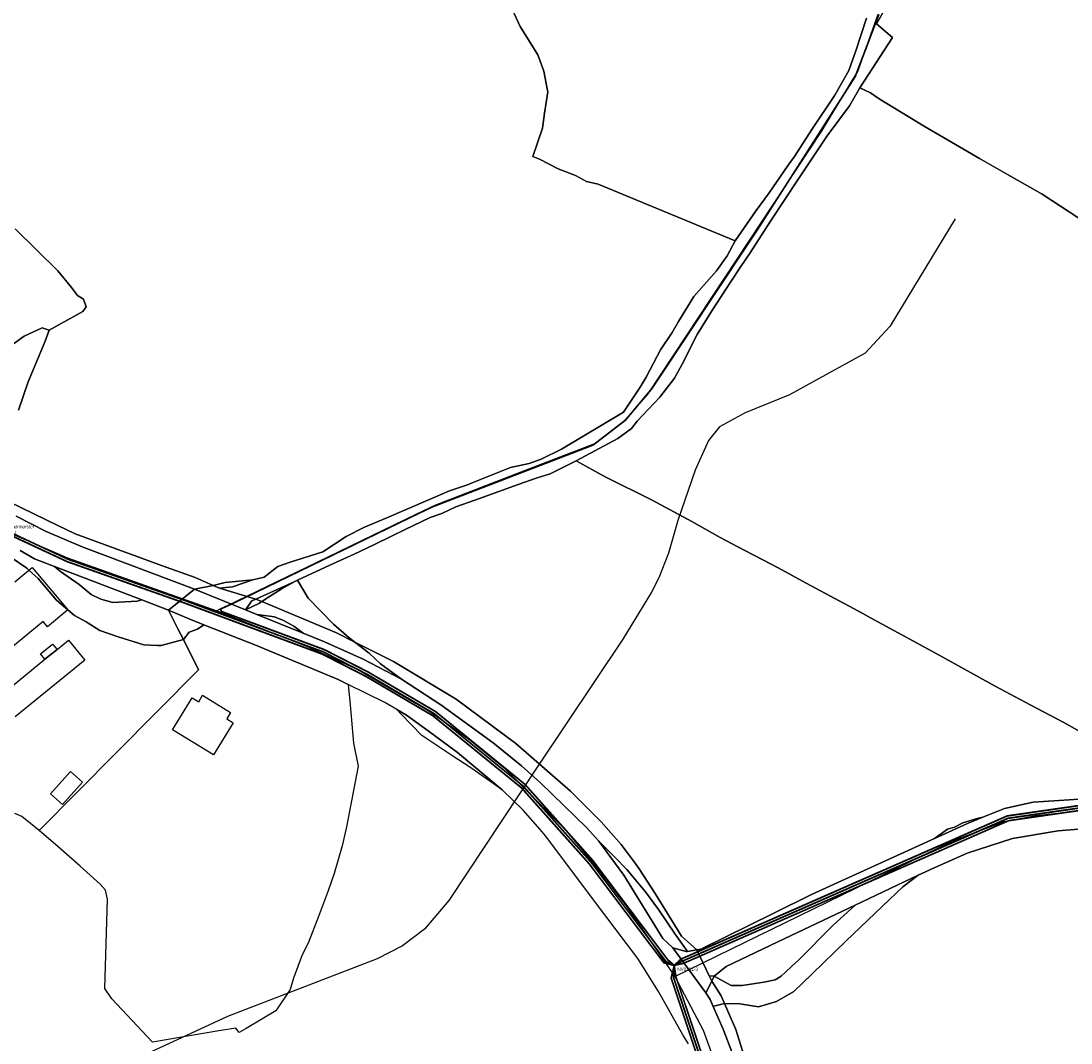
# Model space of a CAD drawing. Extents: x 577960 to 582939, y 6017202 to 6023066.
# Tile 209 of 217: x 581126 to 581551, y 6021247 to 6021661. Entities that reach past the tile are written whole.
import ezdxf
from ezdxf.enums import TextEntityAlignment as Align

# ---------------------------------------------------------------- set-up
doc = ezdxf.new("R2010")
doc.units = 0
doc.header["$MEASUREMENT"] = 0
doc.linetypes.add('D', pattern=[0])
for name, color, linetype in [('BER_Symbol', 7, 'D'), ('BER_Text', 7, 'D'), ('BF__ACCESS', 7, 'D'), ('LI__FLUR', 7, 'D'), ('LI__GEB', 7, 'Continuous'), ('LI__STRASSE', 7, 'Continuous')]:
    doc.layers.add(name, color=color, linetype=linetype)
doc.styles.add('BER_Symbol', font='TGR01___.TTF')
doc.styles.add('BER_Text', font='arial.ttf')

msp = doc.modelspace()

# ---------------------------------------------------------------- linework, layer by layer
at = {"layer": 'BF__ACCESS', "color": 1, "linetype": 'D', "true_color": 0xff0000, "const_width": 0.7}
for points in [[(581390.847, 6021278.335), (581388.247, 6021280.59), (581357.871, 6021320.83), (581330.394, 6021351.666), (581294.205, 6021381.132), (581266.916, 6021397.149), (581249.099, 6021406.256), (581207.414, 6021421.725), (581207.189, 6021422.712), (581211.592, 6021424.7), (581285.567, 6021460.57), (581294.108, 6021464.644), (581330.11, 6021478.572), (581358.491, 6021489.477), (581371.105, 6021499.2), (581381.879, 6021512.077), (581424.714, 6021576.592), (581464.132, 6021638.347), (581473.724, 6021663.575)], [(581026.25, 6021556.937), (581025.062, 6021554.097), (581022.109, 6021544.249), (581025.249, 6021540.612), (581065.46, 6021493.739), (581082.506, 6021477.088), (581112.408, 6021457.088), (581145.041, 6021441.859), (581192.58, 6021425.093), (581248.293, 6021404.422), (581265.954, 6021395.395), (581293.061, 6021379.484), (581329.008, 6021350.216), (581356.323, 6021319.56), (581386.651, 6021279.386), (581390.847, 6021278.335)], [(581390.847, 6021278.335), (581393.735, 6021280.966), (581525.671, 6021338.873), (581581.316, 6021346.907), (581701.95, 6021353.132), (581741.089, 6021346.56), (581927.934, 6021275.607), (581964.143, 6021269.474), (581992.805, 6021272.079), (582029.775, 6021289.254), (582063.233, 6021318.603), (582066.224, 6021321.647), (582067.832, 6021321.586)], [(581390.847, 6021278.335), (581394.138, 6021280.051), (581525.948, 6021337.903), (581581.413, 6021345.911), (581701.892, 6021352.128), (581740.826, 6021345.59), (581927.67, 6021274.637), (581964.104, 6021268.466), (581993.069, 6021271.099), (582030.327, 6021288.408), (582063.92, 6021317.876), (582066.938, 6021320.947), (582067.832, 6021321.586)], [(581390.847, 6021278.335), (581389.577, 6021273.246), (581441.789, 6021116.909), (581453.216, 6021037.903), (581466.893, 6020992.712), (581483.006, 6020955.514), (581530.703, 6020894.753), (581552.462, 6020870.448), (581582.716, 6020813.493), (581629.945, 6020721.799), (581685.43, 6020643.197), (581698.967, 6020627.101), (581700.728, 6020626.736)], [(581390.847, 6021278.335), (581390.526, 6021273.563), (581442.766, 6021117.141), (581454.195, 6021038.121), (581467.833, 6020993.057), (581483.872, 6020956.03), (581531.47, 6020895.396), (581553.288, 6020871.024), (581583.602, 6020813.957), (581630.802, 6020722.319), (581686.223, 6020643.808), (581699.732, 6020627.745), (581700.728, 6020626.736)]]:
    msp.add_lwpolyline(points, dxfattribs=at)
at = {"layer": 'BF__ACCESS', "color": 4, "linetype": 'D', "true_color": 0x00ffff, "const_width": 0.657}
for points in [[(581032.053, 6021553.713), (581025.965, 6021553.734), (581023.224, 6021544.485), (581066.19, 6021494.424), (581083.139, 6021477.868), (581112.9, 6021457.962), (581145.42, 6021442.786), (581192.92, 6021426.033), (581205.401, 6021421.385), (581206.335, 6021421.048), (581248.696, 6021405.339), (581266.435, 6021396.272), (581293.633, 6021380.308), (581329.701, 6021350.941), (581357.097, 6021320.195), (581387.449, 6021279.988), (581390.847, 6021278.335)], [(581390.847, 6021278.335), (581394.541, 6021279.136), (581526.225, 6021336.933), (581581.51, 6021344.915), (581701.834, 6021351.124), (581740.563, 6021344.62), (581927.406, 6021273.667), (581964.065, 6021267.458), (581993.333, 6021270.119), (582030.879, 6021287.562), (582064.581, 6021317.125), (582067.682, 6021320.272), (582067.832, 6021321.586)], [(581390.847, 6021278.335), (581391.475, 6021273.88), (581443.743, 6021117.373), (581455.174, 6021038.339), (581468.773, 6020993.402), (581484.738, 6020956.546), (581532.237, 6020896.039), (581554.114, 6020871.6), (581584.488, 6020814.421), (581631.659, 6020722.839), (581686.961, 6020644.484), (581700.498, 6020628.388), (581700.728, 6020626.736)]]:
    msp.add_lwpolyline(points, dxfattribs=at)
at = {"layer": 'LI__FLUR', "color": 8, "linetype": 'D', "true_color": 0x808080}
for p, q in [((581478.525, 6021669.925), (581472.758, 6021659.689)), ((581472.758, 6021659.689), (581478.525, 6021669.925)), ((581328.437, 6021658.662), (581323.469, 6021669.538)), ((581323.469, 6021669.538), (581328.437, 6021658.662)), ((581464.431, 6021648.773), (581468.729, 6021662.018)), ((581468.729, 6021662.018), (581464.431, 6021648.773)), ((581335.644, 6021647.186), (581328.437, 6021658.662)), ((581328.437, 6021658.662), (581335.644, 6021647.186)), ((581472.758, 6021659.689), (581479.165, 6021654.151)), ((581479.165, 6021654.151), (581472.758, 6021659.689)), ((581479.165, 6021654.151), (581466.001, 6021633.829)), ((581466.001, 6021633.829), (581479.165, 6021654.151)), ((581461.483, 6021640.786), (581464.431, 6021648.773)), ((581464.431, 6021648.773), (581461.483, 6021640.786)), ((581337.973, 6021640.539), (581335.644, 6021647.186)), ((581335.644, 6021647.186), (581337.973, 6021640.539)), ((581339.513, 6021632.731), (581337.973, 6021640.539)), ((581337.973, 6021640.539), (581339.513, 6021632.731)), ((581455.895, 6021630.85), (581461.483, 6021640.786)), ((581461.483, 6021640.786), (581455.895, 6021630.85)), ((581338.334, 6021623.525), (581339.613, 6021632.202)), ((581339.613, 6021632.202), (581338.334, 6021623.525)), ((581339.613, 6021632.202), (581339.513, 6021632.731)), ((581339.513, 6021632.731), (581339.613, 6021632.202)), ((581466.001, 6021633.829), (581461.853, 6021626.522)), ((581461.853, 6021626.522), (581466.001, 6021633.829)), ((581466.001, 6021633.829), (581470.359, 6021631.69)), ((581470.359, 6021631.69), (581466.001, 6021633.829)), ((581470.359, 6021631.69), (581473.838, 6021629.361)), ((581473.838, 6021629.361), (581470.359, 6021631.69)), ((581446.569, 6021616.846), (581455.895, 6021630.85)), ((581455.895, 6021630.85), (581446.569, 6021616.846)), ((581473.838, 6021629.361), (581491.811, 6021618.354)), ((581491.811, 6021618.354), (581473.838, 6021629.361)), ((581337.444, 6021617.427), (581338.334, 6021623.525)), ((581338.334, 6021623.525), (581337.444, 6021617.427)), ((581461.853, 6021626.522), (581452.787, 6021614.277)), ((581452.787, 6021614.277), (581461.853, 6021626.522)), ((581333.576, 6021605.992), (581337.444, 6021617.427)), ((581337.444, 6021617.427), (581333.576, 6021605.992)), ((581439.572, 6021605.92), (581446.569, 6021616.846)), ((581446.569, 6021616.846), (581439.572, 6021605.92)), ((581491.811, 6021618.354), (581514.452, 6021605.159)), ((581514.452, 6021605.159), (581491.811, 6021618.354)), ((581452.787, 6021614.277), (581440.952, 6021596.504)), ((581440.952, 6021596.504), (581452.787, 6021614.277)), ((581336.225, 6021604.922), (581333.576, 6021605.992)), ((581333.576, 6021605.992), (581336.225, 6021604.922)), ((581343.862, 6021600.983), (581336.225, 6021604.922)), ((581336.225, 6021604.922), (581343.862, 6021600.983)), ((581429.277, 6021591.286), (581437.024, 6021602.421)), ((581437.024, 6021602.421), (581429.277, 6021591.286)), ((581437.024, 6021602.421), (581439.572, 6021605.92)), ((581439.572, 6021605.92), (581437.024, 6021602.421)), ((581514.452, 6021605.159), (581524.888, 6021599.191)), ((581524.888, 6021599.191), (581514.452, 6021605.159)), ((581350.919, 6021598.304), (581343.862, 6021600.983)), ((581343.862, 6021600.983), (581350.919, 6021598.304)), ((581355.247, 6021595.795), (581350.919, 6021598.304)), ((581350.919, 6021598.304), (581355.247, 6021595.795)), ((581524.888, 6021599.191), (581539.812, 6021590.664)), ((581539.812, 6021590.664), (581524.888, 6021599.191)), ((581359.995, 6021594.786), (581355.247, 6021595.795)), ((581355.247, 6021595.795), (581359.995, 6021594.786)), ((581415.533, 6021571.743), (581359.995, 6021594.786)), ((581359.995, 6021594.786), (581415.533, 6021571.743)), ((581440.952, 6021596.504), (581429.787, 6021579.72)), ((581429.787, 6021579.72), (581440.952, 6021596.504)), ((581423.949, 6021584.089), (581429.277, 6021591.286)), ((581429.277, 6021591.286), (581423.949, 6021584.089)), ((581539.812, 6021590.664), (581554.726, 6021581.018)), ((581554.726, 6021581.018), (581539.812, 6021590.664)), ((581415.533, 6021571.743), (581423.949, 6021584.089)), ((581423.949, 6021584.089), (581415.533, 6021571.743)), ((581141.219, 6021559.715), (581123.937, 6021576.664)), ((581123.937, 6021576.664), (581141.219, 6021559.715)), ((581429.787, 6021579.72), (581421.601, 6021567.005)), ((581421.601, 6021567.005), (581429.787, 6021579.72)), ((581412.235, 6021565.766), (581415.533, 6021571.743)), ((581415.533, 6021571.743), (581412.235, 6021565.766)), ((581407.996, 6021559.638), (581412.235, 6021565.766)), ((581412.235, 6021565.766), (581407.996, 6021559.638)), ((581421.601, 6021567.005), (581417.822, 6021561.437)), ((581417.822, 6021561.437), (581421.601, 6021567.005)), ((581146.81, 6021552.933), (581141.219, 6021559.715)), ((581141.219, 6021559.715), (581146.81, 6021552.933)), ((581398.81, 6021549.272), (581407.996, 6021559.638)), ((581407.996, 6021559.638), (581398.81, 6021549.272)), ((581417.822, 6021561.437), (581413.914, 6021555.48)), ((581413.914, 6021555.48), (581417.822, 6021561.437)), ((581413.914, 6021555.48), (581406.008, 6021543.414)), ((581406.008, 6021543.414), (581413.914, 6021555.48)), ((581149.25, 6021549.648), (581146.81, 6021552.933)), ((581146.81, 6021552.933), (581149.25, 6021549.648)), ((581151.649, 6021548.194), (581149.25, 6021549.648)), ((581149.25, 6021549.648), (581151.649, 6021548.194)), ((581152.74, 6021545.04), (581151.649, 6021548.194)), ((581151.649, 6021548.194), (581152.74, 6021545.04)), ((581392.523, 6021539.096), (581398.81, 6021549.272)), ((581398.81, 6021549.272), (581392.523, 6021539.096)), ((581137.681, 6021535.649), (581151.34, 6021543.214)), ((581151.34, 6021543.214), (581137.681, 6021535.649)), ((581151.34, 6021543.214), (581152.74, 6021545.04)), ((581152.74, 6021545.04), (581151.34, 6021543.214)), ((581406.008, 6021543.414), (581400.11, 6021533.878)), ((581400.11, 6021533.878), (581406.008, 6021543.414)), ((581390.034, 6021534.718), (581392.523, 6021539.096)), ((581392.523, 6021539.096), (581390.034, 6021534.718)), ((581127.639, 6021533.181), (581134.954, 6021536.559)), ((581134.954, 6021536.559), (581127.639, 6021533.181)), ((581134.954, 6021536.559), (581137.681, 6021535.649)), ((581137.681, 6021535.649), (581134.954, 6021536.559)), ((581137.681, 6021535.649), (581136.173, 6021531.163)), ((581136.173, 6021531.163), (581137.681, 6021535.649)), ((581385.276, 6021527.651), (581390.034, 6021534.718)), ((581390.034, 6021534.718), (581385.276, 6021527.651)), ((581400.11, 6021533.878), (581394.083, 6021521.923)), ((581394.083, 6021521.923), (581400.11, 6021533.878)), ((581122.312, 6021529.452), (581127.639, 6021533.181)), ((581127.639, 6021533.181), (581122.312, 6021529.452)), ((581136.173, 6021531.163), (581129.206, 6021514.653)), ((581129.206, 6021514.653), (581136.173, 6021531.163)), ((581382.378, 6021522.273), (581385.276, 6021527.651)), ((581385.276, 6021527.651), (581382.378, 6021522.273)), ((581379.519, 6021516.545), (581382.378, 6021522.273)), ((581382.378, 6021522.273), (581379.519, 6021516.545)), ((581394.083, 6021521.923), (581390.994, 6021516.135)), ((581390.994, 6021516.135), (581394.083, 6021521.923)), ((581129.206, 6021514.653), (581125.296, 6021503.276)), ((581125.296, 6021503.276), (581129.206, 6021514.653)), ((581377.01, 6021512.537), (581379.519, 6021516.545)), ((581379.519, 6021516.545), (581377.01, 6021512.537)), ((581390.994, 6021516.135), (581384.997, 6021508.518)), ((581384.997, 6021508.518), (581390.994, 6021516.135)), ((581370.253, 6021502.42), (581375.381, 6021510.097)), ((581375.381, 6021510.097), (581370.253, 6021502.42)), ((581375.381, 6021510.097), (581377.01, 6021512.537)), ((581377.01, 6021512.537), (581375.381, 6021510.097)), ((581384.997, 6021508.518), (581375.871, 6021498.762)), ((581375.871, 6021498.762), (581384.997, 6021508.518)), ((581345.144, 6021487.437), (581370.253, 6021502.42)), ((581370.253, 6021502.42), (581345.144, 6021487.437)), ((581373.572, 6021495.753), (581368.024, 6021491.775)), ((581368.024, 6021491.775), (581373.572, 6021495.753)), ((581375.871, 6021498.762), (581373.572, 6021495.753)), ((581373.572, 6021495.753), (581375.871, 6021498.762)), ((581368.024, 6021491.775), (581351.111, 6021482.648)), ((581351.111, 6021482.648), (581368.024, 6021491.775)), ((581336.917, 6021483.438), (581345.144, 6021487.437)), ((581345.144, 6021487.437), (581336.917, 6021483.438)), ((581332.089, 6021481.689), (581336.917, 6021483.438)), ((581336.917, 6021483.438), (581332.089, 6021481.689)), ((581309.074, 6021473.744), (581324.532, 6021479.97)), ((581324.532, 6021479.97), (581309.074, 6021473.744)), ((581324.532, 6021479.97), (581332.089, 6021481.689)), ((581332.089, 6021481.689), (581324.532, 6021479.97)), ((581351.111, 6021482.648), (581340.626, 6021477.43)), ((581340.626, 6021477.43), (581351.111, 6021482.648)), ((581362.927, 6021476.191), (581351.111, 6021482.648)), ((581351.111, 6021482.648), (581362.927, 6021476.191)), ((581335.368, 6021475.811), (581327.641, 6021473.052)), ((581327.641, 6021473.052), (581335.368, 6021475.811)), ((581340.626, 6021477.43), (581335.368, 6021475.811)), ((581335.368, 6021475.811), (581340.626, 6021477.43)), ((581381.959, 6021466.714), (581362.927, 6021476.191)), ((581362.927, 6021476.191), (581381.959, 6021466.714)), ((581109.831, 6021471.756), (581141.259, 6021456.522)), ((581141.259, 6021456.522), (581109.831, 6021471.756)), ((581274.404, 6021459.578), (581299.773, 6021470.604)), ((581299.773, 6021470.604), (581274.404, 6021459.578)), ((581299.773, 6021470.604), (581307.06, 6021472.933)), ((581307.06, 6021472.933), (581299.773, 6021470.604)), ((581307.06, 6021472.933), (581309.074, 6021473.744)), ((581309.074, 6021473.744), (581307.06, 6021472.933)), ((581327.641, 6021473.052), (581313.437, 6021468.024)), ((581313.437, 6021468.024), (581327.641, 6021473.052)), ((581310.089, 6021466.835), (581302.432, 6021464.126)), ((581302.432, 6021464.126), (581310.089, 6021466.835)), ((581313.437, 6021468.024), (581310.089, 6021466.835)), ((581310.089, 6021466.835), (581313.437, 6021468.024)), ((581397.923, 6021458.107), (581381.959, 6021466.714)), ((581381.959, 6021466.714), (581397.923, 6021458.107)), ((581302.432, 6021464.126), (581296.744, 6021461.327)), ((581296.744, 6021461.327), (581302.432, 6021464.126)), ((581136.451, 6021454.143), (581124.355, 6021460.301)), ((581124.355, 6021460.301), (581136.451, 6021454.143)), ((581265.457, 6021455.84), (581274.404, 6021459.578)), ((581274.404, 6021459.578), (581265.457, 6021455.84)), ((581291.976, 6021459.748), (581281.571, 6021454.75)), ((581281.571, 6021454.75), (581291.976, 6021459.748)), ((581296.744, 6021461.327), (581291.976, 6021459.748)), ((581291.976, 6021459.748), (581296.744, 6021461.327)), ((581409.448, 6021451.629), (581397.923, 6021458.107)), ((581397.923, 6021458.107), (581409.448, 6021451.629)), ((581151.105, 6021447.805), (581136.451, 6021454.143)), ((581136.451, 6021454.143), (581151.105, 6021447.805)), ((581141.259, 6021456.522), (581148.306, 6021453.103)), ((581148.306, 6021453.103), (581141.259, 6021456.522)), ((581148.306, 6021453.103), (581183.262, 6021440.357)), ((581183.262, 6021440.357), (581148.306, 6021453.103)), ((581257.951, 6021452.061), (581265.457, 6021455.84)), ((581265.457, 6021455.84), (581257.951, 6021452.061)), ((581281.571, 6021454.75), (581276.623, 6021452.371)), ((581276.623, 6021452.371), (581281.571, 6021454.75)), ((581248.595, 6021445.834), (581257.951, 6021452.061)), ((581257.951, 6021452.061), (581248.595, 6021445.834)), ((581276.623, 6021452.371), (581269.206, 6021448.703)), ((581269.206, 6021448.703), (581276.623, 6021452.371)), ((581416.615, 6021447.88), (581409.448, 6021451.629)), ((581409.448, 6021451.629), (581416.615, 6021447.88)), ((581126.045, 6021446.366), (581131.813, 6021442.977)), ((581131.813, 6021442.977), (581126.045, 6021446.366)), ((581196.626, 6021430.711), (581151.105, 6021447.805)), ((581151.105, 6021447.805), (581196.626, 6021430.711)), ((581235.25, 6021441.716), (581248.595, 6021445.834)), ((581248.595, 6021445.834), (581235.25, 6021441.716)), ((581261.189, 6021444.844), (581251.314, 6021440.406)), ((581251.314, 6021440.406), (581261.189, 6021444.844)), ((581269.206, 6021448.703), (581261.189, 6021444.844)), ((581261.189, 6021444.844), (581269.206, 6021448.703)), ((581432.869, 6021439.373), (581416.615, 6021447.88)), ((581416.615, 6021447.88), (581432.869, 6021439.373)), ((581122.377, 6021443.577), (581128.624, 6021439.219)), ((581128.624, 6021439.219), (581122.377, 6021443.577)), ((581131.813, 6021442.977), (581139.86, 6021439.908)), ((581139.86, 6021439.908), (581131.813, 6021442.977)), ((581183.262, 6021440.357), (581196.866, 6021435.399)), ((581196.866, 6021435.399), (581183.262, 6021440.357)), ((581230.362, 6021439.877), (581235.25, 6021441.716)), ((581235.25, 6021441.716), (581230.362, 6021439.877)), ((581251.314, 6021440.406), (581238.289, 6021434.399)), ((581238.289, 6021434.399), (581251.314, 6021440.406)), ((581128.624, 6021439.219), (581129.521, 6021438.406)), ((581129.521, 6021438.406), (581128.624, 6021439.219)), ((581129.521, 6021438.406), (581133.282, 6021435)), ((581133.282, 6021435), (581129.521, 6021438.406)), ((581142.329, 6021437.829), (581139.86, 6021439.908)), ((581139.86, 6021439.908), (581175.205, 6021426.403)), ((581139.86, 6021439.908), (581142.329, 6021437.829)), ((581175.205, 6021426.403), (581139.86, 6021439.908)), ((581149.936, 6021432.611), (581142.329, 6021437.829)), ((581142.329, 6021437.829), (581149.936, 6021432.611)), ((581224.795, 6021435.548), (581230.362, 6021439.877)), ((581230.362, 6021439.877), (581224.795, 6021435.548)), ((581444.234, 6021433.216), (581432.869, 6021439.373)), ((581432.869, 6021439.373), (581444.234, 6021433.216)), ((581133.282, 6021435), (581140.729, 6021426.293)), ((581140.729, 6021426.293), (581133.282, 6021435)), ((581154.754, 6021428.542), (581149.936, 6021432.611)), ((581149.936, 6021432.611), (581154.754, 6021428.542)), ((581204.123, 6021432.21), (581196.626, 6021430.711)), ((581196.626, 6021430.711), (581204.123, 6021432.21)), ((581196.866, 6021435.399), (581204.123, 6021432.21)), ((581204.123, 6021432.21), (581196.866, 6021435.399)), ((581204.123, 6021432.21), (581208.981, 6021433.359)), ((581208.981, 6021433.359), (581204.123, 6021432.21)), ((581206.672, 6021431.09), (581204.123, 6021432.21)), ((581204.123, 6021432.21), (581206.672, 6021431.09)), ((581208.981, 6021433.359), (581220.206, 6021434.499)), ((581220.206, 6021434.499), (581208.981, 6021433.359)), ((581212.02, 6021431.6), (581220.206, 6021434.499)), ((581220.206, 6021434.499), (581212.02, 6021431.6)), ((581220.206, 6021434.499), (581224.795, 6021435.548)), ((581224.795, 6021435.548), (581220.206, 6021434.499)), ((581237.199, 6021433.879), (581221.366, 6021426.732)), ((581221.366, 6021426.732), (581237.199, 6021433.879)), ((581237.199, 6021433.879), (581232.052, 6021430.97)), ((581232.052, 6021430.97), (581237.199, 6021433.879)), ((581238.289, 6021434.399), (581237.199, 6021433.879)), ((581237.199, 6021433.879), (581238.289, 6021434.399)), ((581242.667, 6021427.011), (581238.289, 6021434.399)), ((581238.289, 6021434.399), (581242.667, 6021427.011)), ((581467.165, 6021420.8), (581444.234, 6021433.216)), ((581444.234, 6021433.216), (581467.165, 6021420.8)), ((581158.702, 6021426.663), (581154.754, 6021428.542)), ((581154.754, 6021428.542), (581158.702, 6021426.663)), ((581186.111, 6021422.234), (581196.626, 6021430.711)), ((581196.626, 6021430.711), (581186.111, 6021422.234)), ((581196.626, 6021430.711), (581217.268, 6021422.353)), ((581217.268, 6021422.353), (581196.626, 6021430.711)), ((581206.672, 6021431.09), (581212.02, 6021431.6)), ((581212.02, 6021431.6), (581206.672, 6021431.09)), ((581221.366, 6021426.732), (581206.672, 6021431.09)), ((581206.672, 6021431.09), (581221.366, 6021426.732)), ((581232.052, 6021430.97), (581226.584, 6021427.481)), ((581226.584, 6021427.481), (581232.052, 6021430.97)), ((581140.729, 6021426.293), (581145.328, 6021422.345)), ((581145.328, 6021422.345), (581140.729, 6021426.293)), ((581163.46, 6021425.303), (581158.702, 6021426.663)), ((581158.702, 6021426.663), (581163.46, 6021425.303)), ((581173.356, 6021425.883), (581163.46, 6021425.303)), ((581163.46, 6021425.303), (581173.356, 6021425.883)), ((581175.205, 6021426.403), (581173.356, 6021425.883)), ((581173.356, 6021425.883), (581175.205, 6021426.403)), ((581175.205, 6021426.403), (581186.111, 6021422.234)), ((581186.111, 6021422.234), (581175.205, 6021426.403)), ((581217.268, 6021422.353), (581219.857, 6021426.052)), ((581219.857, 6021426.052), (581217.268, 6021422.353)), ((581217.268, 6021422.353), (581222.576, 6021424.932)), ((581222.576, 6021424.932), (581217.268, 6021422.353)), ((581219.857, 6021426.052), (581221.366, 6021426.732)), ((581221.366, 6021426.732), (581219.857, 6021426.052)), ((581221.366, 6021426.732), (581223.865, 6021425.752)), ((581223.865, 6021425.752), (581221.366, 6021426.732)), ((581222.576, 6021424.932), (581223.865, 6021425.752)), ((581223.865, 6021425.752), (581222.576, 6021424.932)), ((581226.584, 6021427.481), (581223.865, 6021425.752)), ((581223.865, 6021425.752), (581226.584, 6021427.481)), ((581223.865, 6021425.752), (581254.023, 6021413.066)), ((581254.023, 6021413.066), (581223.865, 6021425.752)), ((581252.923, 6021416.565), (581242.667, 6021427.011)), ((581242.667, 6021427.011), (581252.923, 6021416.565)), ((581145.328, 6021422.345), (581148.027, 6021420.036)), ((581148.027, 6021420.036), (581145.328, 6021422.345)), ((581148.027, 6021420.036), (581152.645, 6021417.486)), ((581152.645, 6021417.486), (581148.027, 6021420.036)), ((581186.111, 6021422.234), (581187.87, 6021418.705)), ((581187.87, 6021418.705), (581186.111, 6021422.234)), ((581186.111, 6021422.234), (581194.707, 6021418.635)), ((581194.707, 6021418.635), (581186.111, 6021422.234)), ((581221.786, 6021420.524), (581217.268, 6021422.353)), ((581217.268, 6021422.353), (581221.786, 6021420.524)), ((581224.865, 6021419.994), (581221.786, 6021420.524)), ((581221.786, 6021420.524), (581224.865, 6021419.994)), ((581240.519, 6021412.947), (581221.786, 6021420.524)), ((581221.786, 6021420.524), (581240.519, 6021412.947)), ((581228.963, 6021419.534), (581224.865, 6021419.994)), ((581224.865, 6021419.994), (581228.963, 6021419.534)), ((581232.672, 6021417.975), (581228.963, 6021419.534)), ((581228.963, 6021419.534), (581232.672, 6021417.975)), ((581470.334, 6021419.09), (581467.165, 6021420.8)), ((581467.165, 6021420.8), (581470.334, 6021419.09)), ((581479.7, 6021414.012), (581470.334, 6021419.09)), ((581470.334, 6021419.09), (581479.7, 6021414.012)), ((581152.645, 6021417.486), (581158.293, 6021413.988)), ((581158.293, 6021413.988), (581152.645, 6021417.486)), ((581187.87, 6021418.705), (581189.879, 6021414.697)), ((581189.879, 6021414.697), (581187.87, 6021418.705)), ((581194.707, 6021418.635), (581200.341, 6021416.228)), ((581200.341, 6021416.228), (581194.707, 6021418.635)), ((581200.341, 6021416.228), (581197.856, 6021414.567)), ((581197.856, 6021414.567), (581200.341, 6021416.228)), ((581200.341, 6021416.228), (581221.697, 6021407.868)), ((581221.697, 6021407.868), (581200.341, 6021416.228)), ((581236.85, 6021415.676), (581232.672, 6021417.975)), ((581232.672, 6021417.975), (581236.85, 6021415.676)), ((581240.519, 6021412.947), (581236.85, 6021415.676)), ((581236.85, 6021415.676), (581240.519, 6021412.947)), ((581259.231, 6021411.067), (581252.923, 6021416.565)), ((581252.923, 6021416.565), (581259.231, 6021411.067)), ((581158.293, 6021413.988), (581165.62, 6021411.379)), ((581165.62, 6021411.379), (581158.293, 6021413.988)), ((581165.62, 6021411.379), (581176.125, 6021408.16)), ((581176.125, 6021408.16), (581165.62, 6021411.379)), ((581189.879, 6021414.697), (581192.059, 6021410.328)), ((581192.059, 6021410.328), (581189.879, 6021414.697)), ((581194.408, 6021413.257), (581192.059, 6021410.328)), ((581192.059, 6021410.328), (581194.408, 6021413.257)), ((581197.856, 6021414.567), (581194.408, 6021413.257)), ((581194.408, 6021413.257), (581197.856, 6021414.567)), ((581249.175, 6021409.448), (581240.519, 6021412.947)), ((581240.519, 6021412.947), (581249.175, 6021409.448)), ((581254.023, 6021413.066), (581261.55, 6021409.268)), ((581261.55, 6021409.268), (581254.023, 6021413.066)), ((581261.55, 6021409.268), (581259.231, 6021411.067)), ((581259.231, 6021411.067), (581261.55, 6021409.268)), ((581490.675, 6021408.064), (581479.7, 6021414.012)), ((581479.7, 6021414.012), (581490.675, 6021408.064)), ((581176.125, 6021408.16), (581181.623, 6021407.96)), ((581181.623, 6021407.96), (581176.125, 6021408.16)), ((581181.623, 6021407.96), (581183.012, 6021407.91)), ((581183.012, 6021407.91), (581181.623, 6021407.96)), ((581183.012, 6021407.91), (581192.059, 6021410.328)), ((581192.059, 6021410.328), (581183.012, 6021407.91)), ((581192.059, 6021410.328), (581198.226, 6021397.983)), ((581198.226, 6021397.983), (581192.059, 6021410.328)), ((581221.697, 6021407.868), (581254.705, 6021394.15)), ((581254.705, 6021394.15), (581221.697, 6021407.868)), ((581264.879, 6021402.39), (581249.175, 6021409.448)), ((581249.175, 6021409.448), (581264.879, 6021402.39)), ((581261.55, 6021409.268), (581267.248, 6021404.839)), ((581267.248, 6021404.839), (581261.55, 6021409.268)), ((581261.55, 6021409.268), (581277.114, 6021401.42)), ((581277.114, 6021401.42), (581261.55, 6021409.268)), ((581499.382, 6021403.376), (581490.675, 6021408.064)), ((581490.675, 6021408.064), (581499.382, 6021403.376)), ((581280.393, 6021394.213), (581264.879, 6021402.39)), ((581264.879, 6021402.39), (581280.393, 6021394.213)), ((581267.248, 6021404.839), (581271.946, 6021400.531)), ((581271.946, 6021400.531), (581267.248, 6021404.839)), ((581520.773, 6021391.5), (581499.382, 6021403.376)), ((581499.382, 6021403.376), (581520.773, 6021391.5)), ((581198.226, 6021397.983), (581164.761, 6021364.276)), ((581164.761, 6021364.276), (581198.226, 6021397.983)), ((581271.946, 6021400.531), (581280.393, 6021394.213)), ((581280.393, 6021394.213), (581271.946, 6021400.531)), ((581277.114, 6021401.42), (581302.584, 6021386.186)), ((581302.584, 6021386.186), (581277.114, 6021401.42)), ((581254.705, 6021394.15), (581258.842, 6021392.154)), ((581258.842, 6021392.154), (581254.705, 6021394.15)), ((581296.356, 6021383.907), (581280.393, 6021394.213)), ((581280.393, 6021394.213), (581296.356, 6021383.907)), ((581258.842, 6021392.154), (581259.661, 6021383.817)), ((581273.716, 6021384.857), (581258.842, 6021392.154)), ((581535.018, 6021383.893), (581520.773, 6021391.5)), ((581520.773, 6021391.5), (581535.018, 6021383.893)), ((581302.584, 6021386.186), (581326.684, 6021368.212)), ((581326.684, 6021368.212), (581302.584, 6021386.186)), ((581259.661, 6021383.817), (581261.021, 6021368.303)), ((581278.554, 6021381.988), (581273.716, 6021384.857)), ((581280.423, 6021379.919), (581278.554, 6021381.988)), ((581278.554, 6021381.988), (581282.382, 6021379.719)), ((581282.382, 6021379.719), (581278.554, 6021381.988)), ((581317.498, 6021368.432), (581296.356, 6021383.907)), ((581296.356, 6021383.907), (581317.498, 6021368.432)), ((581548.272, 6021376.815), (581535.018, 6021383.893)), ((581535.018, 6021383.893), (581548.272, 6021376.815)), ((581288.66, 6021371.472), (581280.423, 6021379.919)), ((581282.382, 6021379.719), (581291.209, 6021373.361)), ((581291.209, 6021373.361), (581282.382, 6021379.719)), ((581569.444, 6021364.959), (581548.272, 6021376.815)), ((581548.272, 6021376.815), (581569.444, 6021364.959)), ((581291.209, 6021373.361), (581303.104, 6021364.604)), ((581303.104, 6021364.604), (581291.209, 6021373.361)), ((581261.021, 6021368.303), (581262.871, 6021359.017)), ((581300.765, 6021363.325), (581288.66, 6021371.472)), ((581329.023, 6021359.106), (581317.498, 6021368.432)), ((581317.498, 6021368.432), (581329.023, 6021359.106)), ((581326.684, 6021368.212), (581348.835, 6021348.849)), ((581348.835, 6021348.849), (581326.684, 6021368.212)), ((581164.761, 6021364.276), (581133.675, 6021332.959)), ((581133.675, 6021332.959), (581164.761, 6021364.276)), ((581303.104, 6021364.604), (581321.117, 6021349.429)), ((581321.117, 6021349.429), (581303.104, 6021364.604)), ((581308.432, 6021358.346), (581300.765, 6021363.325)), ((581262.871, 6021359.017), (581258.083, 6021334.506)), ((581321.117, 6021349.429), (581308.432, 6021358.346)), ((581336.65, 6021352.318), (581329.023, 6021359.106)), ((581329.023, 6021359.106), (581336.65, 6021352.318)), ((581355.243, 6021334.245), (581336.65, 6021352.318)), ((581336.65, 6021352.318), (581355.243, 6021334.245)), ((581329.643, 6021341.222), (581321.117, 6021349.429)), ((581348.835, 6021348.849), (581361.3, 6021336.474)), ((581361.3, 6021336.474), (581348.835, 6021348.849)), ((581524.613, 6021341.939), (581536.128, 6021344.478)), ((581536.128, 6021344.478), (581524.613, 6021341.939)), ((581536.128, 6021344.478), (581570.923, 6021346.716)), ((581570.923, 6021346.716), (581536.128, 6021344.478)), ((581126.598, 6021338.627), (581123.769, 6021339.826)), ((581133.675, 6021332.959), (581126.598, 6021338.627)), ((581336.516, 6021333.395), (581329.643, 6021341.222)), ((581515.796, 6021338.31), (581509.609, 6021335.771)), ((581509.609, 6021335.771), (581515.796, 6021338.31)), ((581513.477, 6021337.791), (581515.796, 6021338.31)), ((581515.796, 6021338.31), (581513.477, 6021337.791)), ((581515.796, 6021338.31), (581524.613, 6021341.939)), ((581524.613, 6021341.939), (581515.796, 6021338.31)), ((581258.083, 6021334.506), (581256.344, 6021326.739)), ((581360.241, 6021328.717), (581355.243, 6021334.245)), ((581355.243, 6021334.245), (581360.241, 6021328.717)), ((581361.3, 6021336.474), (581369.397, 6021327.347)), ((581369.397, 6021327.347), (581361.3, 6021336.474)), ((581509.609, 6021335.771), (581496.275, 6021329.704)), ((581496.275, 6021329.704), (581509.609, 6021335.771)), ((581501.472, 6021333.482), (581504.261, 6021334.262)), ((581504.261, 6021334.262), (581501.472, 6021333.482)), ((581504.261, 6021334.262), (581507.75, 6021336.031)), ((581507.75, 6021336.031), (581504.261, 6021334.262)), ((581507.75, 6021336.031), (581513.477, 6021337.791)), ((581513.477, 6021337.791), (581507.75, 6021336.031)), ((581567.795, 6021334.641), (581546.334, 6021332.832)), ((581546.334, 6021332.832), (581567.795, 6021334.641)), ((581141.312, 6021326.291), (581133.675, 6021332.959)), ((581338.86, 6021330.726), (581336.516, 6021333.395)), ((581358.522, 6021304.356), (581338.86, 6021330.726)), ((581496.275, 6021329.704), (581501.472, 6021333.482)), ((581501.472, 6021333.482), (581496.275, 6021329.704)), ((581527.872, 6021329.753), (581509.429, 6021323.726)), ((581509.429, 6021323.726), (581527.872, 6021329.753)), ((581546.334, 6021332.832), (581527.872, 6021329.753)), ((581527.872, 6021329.753), (581546.334, 6021332.832)), ((581150.228, 6021318.524), (581141.312, 6021326.291)), ((581256.344, 6021326.739), (581253.176, 6021315.613)), ((581366.938, 6021321.989), (581360.241, 6021328.717)), ((581360.241, 6021328.717), (581370.447, 6021314.872)), ((581360.241, 6021328.717), (581366.938, 6021321.989)), ((581370.447, 6021314.872), (581360.241, 6021328.717)), ((581369.397, 6021327.347), (581375.075, 6021319.73)), ((581375.075, 6021319.73), (581369.397, 6021327.347)), ((581446.396, 6021307.003), (581496.275, 6021329.704)), ((581496.275, 6021329.704), (581446.396, 6021307.003)), ((581371.617, 6021317.131), (581366.938, 6021321.989)), ((581366.938, 6021321.989), (581371.617, 6021317.131)), ((581509.429, 6021323.726), (581495.755, 6021317.769)), ((581495.755, 6021317.769), (581509.429, 6021323.726)), ((581158.375, 6021311.187), (581150.228, 6021318.524)), ((581379.174, 6021308.184), (581371.617, 6021317.131)), ((581371.617, 6021317.131), (581379.174, 6021308.184)), ((581375.075, 6021319.73), (581376.582, 6021317.425)), ((581376.582, 6021317.425), (581375.075, 6021319.73)), ((581376.582, 6021317.425), (581383.072, 6021307.494)), ((581383.072, 6021307.494), (581376.582, 6021317.425)), ((581495.755, 6021317.769), (581489.618, 6021314.85)), ((581489.618, 6021314.85), (581495.755, 6021317.769)), ((581253.176, 6021315.613), (581250.827, 6021308.996)), ((581370.447, 6021314.872), (581386.171, 6021289.191)), ((581386.171, 6021289.191), (581370.447, 6021314.872)), ((581489.618, 6021314.85), (581464.138, 6021302.745)), ((581464.138, 6021302.745), (581489.618, 6021314.85)), ((581489.618, 6021314.85), (581483.4, 6021310.122)), ((581483.4, 6021310.122), (581489.618, 6021314.85)), ((581160.504, 6021308.778), (581158.375, 6021311.187)), ((581161.394, 6021305.209), (581160.504, 6021308.778)), ((581250.827, 6021308.996), (581246.799, 6021298.09)), ((581483.4, 6021310.122), (581475.164, 6021302.325)), ((581475.164, 6021302.325), (581483.4, 6021310.122)), ((581160.225, 6021268.993), (581161.394, 6021305.209)), ((581376.155, 6021281.104), (581358.522, 6021304.356)), ((581384.432, 6021300.967), (581379.174, 6021308.184)), ((581379.174, 6021308.184), (581384.432, 6021300.967)), ((581383.072, 6021307.494), (581393.768, 6021290.171)), ((581393.768, 6021290.171), (581383.072, 6021307.494)), ((581430.922, 6021299.375), (581446.396, 6021307.003)), ((581446.396, 6021307.003), (581430.922, 6021299.375)), ((581391.209, 6021290.95), (581384.432, 6021300.967)), ((581384.432, 6021300.967), (581391.209, 6021290.95)), ((581435.617, 6021289.188), (581464.138, 6021302.745)), ((581464.138, 6021302.745), (581435.617, 6021289.188)), ((581464.138, 6021302.745), (581455.122, 6021294.468)), ((581455.122, 6021294.468), (581464.138, 6021302.745)), ((581475.164, 6021302.325), (581460.38, 6021288.21)), ((581460.38, 6021288.21), (581475.164, 6021302.325)), ((581246.799, 6021298.09), (581242.621, 6021287.304)), ((581401.545, 6021284.893), (581430.922, 6021299.375)), ((581430.922, 6021299.375), (581401.545, 6021284.893)), ((581455.122, 6021294.468), (581441.228, 6021280.554)), ((581441.228, 6021280.554), (581455.122, 6021294.468)), ((581242.621, 6021287.304), (581240.172, 6021282.616)), ((581386.171, 6021289.191), (581390.259, 6021285.453)), ((581390.259, 6021285.453), (581386.171, 6021289.191)), ((581396.207, 6021283.983), (581391.209, 6021290.95)), ((581391.209, 6021290.95), (581396.207, 6021283.983)), ((581393.768, 6021290.171), (581400.015, 6021284.623)), ((581400.015, 6021284.623), (581393.768, 6021290.171)), ((581411.901, 6021277.915), (581435.617, 6021289.188)), ((581435.617, 6021289.188), (581411.901, 6021277.915)), ((581460.38, 6021288.21), (581446.726, 6021274.856)), ((581446.726, 6021274.856), (581460.38, 6021288.21)), ((581390.259, 6021285.453), (581395.707, 6021283.903)), ((581403.674, 6021267.219), (581390.259, 6021285.453)), ((581390.259, 6021285.453), (581403.674, 6021267.219)), ((581395.707, 6021283.903), (581390.259, 6021285.453)), ((581395.707, 6021283.903), (581396.207, 6021283.983)), ((581396.207, 6021283.983), (581395.707, 6021283.903)), ((581396.207, 6021283.983), (581400.015, 6021284.623)), ((581400.015, 6021284.623), (581396.207, 6021283.983)), ((581400.015, 6021284.623), (581401.545, 6021284.893)), ((581401.545, 6021284.893), (581400.015, 6021284.623)), ((581400.015, 6021284.623), (581404.974, 6021274.167)), ((581404.974, 6021274.167), (581400.015, 6021284.623)), ((581240.172, 6021282.616), (581236.683, 6021273.14)), ((581384.452, 6021267.749), (581376.155, 6021281.104)), ((581440.089, 6021279.484), (581434.171, 6021273.916)), ((581434.171, 6021273.916), (581440.089, 6021279.484)), ((581441.228, 6021280.554), (581440.089, 6021279.484)), ((581440.089, 6021279.484), (581441.228, 6021280.554)), ((581407.033, 6021273.917), (581411.901, 6021277.915)), ((581411.901, 6021277.915), (581407.033, 6021273.917)), ((581446.726, 6021274.856), (581439.269, 6021267.808)), ((581439.269, 6021267.808), (581446.726, 6021274.856)), ((581236.683, 6021273.14), (581235.344, 6021268.532)), ((581403.674, 6021267.219), (581406.033, 6021271.927)), ((581406.033, 6021271.927), (581403.674, 6021267.219)), ((581404.974, 6021274.167), (581406.033, 6021271.927)), ((581406.033, 6021271.927), (581404.974, 6021274.167)), ((581404.974, 6021274.167), (581407.033, 6021273.917)), ((581407.033, 6021273.917), (581404.974, 6021274.167)), ((581407.033, 6021273.917), (581406.033, 6021271.927)), ((581406.033, 6021271.927), (581407.033, 6021273.917)), ((581406.033, 6021271.927), (581409.852, 6021266.04)), ((581409.852, 6021266.04), (581406.033, 6021271.927)), ((581413.87, 6021270.178), (581407.033, 6021273.917)), ((581407.033, 6021273.917), (581413.87, 6021270.178)), ((581418.398, 6021270.238), (581413.87, 6021270.178)), ((581413.87, 6021270.178), (581418.398, 6021270.238)), ((581427.134, 6021271.557), (581418.398, 6021270.238)), ((581418.398, 6021270.238), (581427.134, 6021271.557)), ((581431.763, 6021272.547), (581427.134, 6021271.557)), ((581427.134, 6021271.557), (581431.763, 6021272.547)), ((581434.171, 6021273.916), (581431.763, 6021272.547)), ((581431.763, 6021272.547), (581434.171, 6021273.916)), ((581163.124, 6021264.844), (581160.225, 6021268.993)), ((581235.344, 6021268.532), (581229.467, 6021259.895)), ((581394.379, 6021250.216), (581384.452, 6021267.749)), ((581405.344, 6021264.57), (581403.674, 6021267.219)), ((581403.674, 6021267.219), (581405.344, 6021264.57)), ((581409.852, 6021266.04), (581411.221, 6021262.851)), ((581411.221, 6021262.851), (581409.852, 6021266.04)), ((581439.269, 6021267.808), (581432.262, 6021263.67)), ((581432.262, 6021263.67), (581439.269, 6021267.808)), ((581179.618, 6021247.201), (581163.124, 6021264.844)), ((581406.583, 6021261.741), (581405.344, 6021264.57)), ((581405.344, 6021264.57), (581406.583, 6021261.741)), ((581406.913, 6021261.821), (581406.583, 6021261.741)), ((581406.583, 6021261.741), (581406.913, 6021261.821)), ((581410.642, 6021252.525), (581406.583, 6021261.741)), ((581406.583, 6021261.741), (581410.642, 6021252.525)), ((581411.221, 6021262.851), (581406.913, 6021261.821)), ((581406.913, 6021261.821), (581411.221, 6021262.851)), ((581411.221, 6021262.851), (581415.75, 6021252.305)), ((581417.409, 6021262.801), (581411.221, 6021262.851)), ((581415.75, 6021252.305), (581411.221, 6021262.851)), ((581411.221, 6021262.851), (581417.409, 6021262.801)), ((581424.916, 6021261.511), (581417.409, 6021262.801)), ((581417.409, 6021262.801), (581424.916, 6021261.511)), ((581432.262, 6021263.67), (581424.916, 6021261.511)), ((581424.916, 6021261.511), (581432.262, 6021263.67)), ((581229.467, 6021259.895), (581217.472, 6021252.778)), ((581206.367, 6021251.789), (581179.618, 6021247.201)), ((581213.284, 6021252.968), (581206.367, 6021251.789)), ((581214.643, 6021251.099), (581213.284, 6021252.968)), ((581217.472, 6021252.778), (581214.643, 6021251.099)), ((581396.621, 6021246.6), (581394.379, 6021250.216)), ((581414.57, 6021242.229), (581410.642, 6021252.525)), ((581410.642, 6021252.525), (581414.57, 6021242.229)), ((581415.75, 6021252.305), (581430.073, 6021206.983)), ((581430.073, 6021206.983), (581415.75, 6021252.305))]:
    msp.add_line(p, q, dxfattribs=at)
at = {"layer": 'LI__GEB', "color": 5, "linetype": 'D', "true_color": 0x0000ff}
for p, q in [((581123.886, 6021433.661), (581129.521, 6021438.406)), ((581129.521, 6021438.406), (581130.853, 6021439.528)), ((581130.853, 6021439.528), (581145.328, 6021422.345)), ((581145.328, 6021422.345), (581137.061, 6021415.407)), ((581135.242, 6021417.597), (581100.407, 6021388.898)), ((581137.061, 6021415.407), (581135.242, 6021417.597)), ((581140.94, 6021406.241), (581145.588, 6021410.059)), ((581145.588, 6021410.059), (581152.195, 6021402.012)), ((581117.31, 6021387.079), (581136.032, 6021402.342)), ((581136.032, 6021402.342), (581140.94, 6021406.241)), ((581152.195, 6021402.012), (581123.928, 6021378.962)), ((581187.681, 6021373.712), (581195.678, 6021386.747)), ((581195.678, 6021386.747), (581198.277, 6021385.108)), ((581198.277, 6021385.108), (581199.876, 6021387.727)), ((581199.876, 6021387.727), (581211.211, 6021380.799)), ((581211.211, 6021380.799), (581209.662, 6021378.21)), ((581212.281, 6021376.611), (581204.275, 6021363.566)), ((581209.662, 6021378.21), (581212.281, 6021376.611)), ((581204.275, 6021363.566), (581187.681, 6021373.712)), ((581138.322, 6021347.763), (581146.419, 6021356.85)), ((581146.419, 6021356.85), (581151.227, 6021352.611)), ((581151.227, 6021352.611), (581143.171, 6021343.515)), ((581143.171, 6021343.515), (581138.322, 6021347.763))]:
    msp.add_line(p, q, dxfattribs=at)
at = {"layer": 'LI__GEB', "color": 5, "linetype": 'D', "true_color": 0x0100ff}
for p, q in [((581134.223, 6021404.572), (581139.081, 6021408.49)), ((581139.081, 6021408.49), (581140.94, 6021406.241)), ((581136.032, 6021402.342), (581134.223, 6021404.572)), ((581140.94, 6021406.241), (581136.032, 6021402.342))]:
    msp.add_line(p, q, dxfattribs=at)
at = {"layer": 'LI__STRASSE', "color": 251, "linetype": 'D', "true_color": 0x656464}
for p, q in [((581473.278, 6021663.537), (581465.182, 6021640.646)), ((581465.182, 6021640.646), (581450.288, 6021616.156)), ((581450.288, 6021616.156), (581416.191, 6021564.34)), ((581416.191, 6021564.34), (581380.191, 6021509.899)), ((581380.191, 6021509.899), (581370.224, 6021498.402)), ((581370.224, 6021498.402), (581357.929, 6021488.905)), ((581357.929, 6021488.905), (581290.457, 6021463.016)), ((581290.457, 6021463.016), (581205.553, 6021421.903)), ((581123.326, 6021452.923), (581145.165, 6021443.455)), ((581145.165, 6021443.455), (581205.553, 6021421.903)), ((581205.553, 6021421.903), (581241.891, 6021407.674)), ((581241.891, 6021407.674), (581262.756, 6021398.228)), ((581262.756, 6021398.228), (581291.428, 6021381.502)), ((581291.428, 6021381.502), (581307.452, 6021370.252)), ((581307.452, 6021370.252), (581321.978, 6021358.291)), ((581321.978, 6021358.291), (581346.555, 6021333.544)), ((581537.341, 6021339.082), (581576.096, 6021343.312)), ((581524.446, 6021336.557), (581537.341, 6021339.082)), ((581503.636, 6021328.779), (581524.446, 6021336.557)), ((581346.555, 6021333.544), (581359.014, 6021318.696)), ((581391.058, 6021273.791), (581503.636, 6021328.779)), ((581359.014, 6021318.696), (581371.814, 6021301.97)), ((581371.814, 6021301.97), (581391.058, 6021273.791)), ((581391.058, 6021273.791), (581402.534, 6021252.135)), ((581402.534, 6021252.135), (581413.148, 6021223.251))]:
    msp.add_line(p, q, dxfattribs=at)
at = {"layer": 'LI__STRASSE', "color": 251, "linetype": 'D', "true_color": 0x646464}
for p, q in [((581504.619, 6021580.752), (581478.081, 6021537.166)), ((581478.081, 6021537.166), (581468.185, 6021526.27)), ((581468.185, 6021526.27), (581437.498, 6021509.477)), ((581437.498, 6021509.477), (581419.572, 6021502.078)), ((581419.572, 6021502.078), (581409.181, 6021496.433)), ((581409.181, 6021496.433), (581404.683, 6021490.877)), ((581404.683, 6021490.877), (581399.375, 6021478.976)), ((581399.375, 6021478.976), (581392.247, 6021458.599)), ((581392.247, 6021458.599), (581388.542, 6021445.37)), ((581388.542, 6021445.37), (581384.62, 6021435.307)), ((581384.62, 6021435.307), (581381.663, 6021429.495)), ((581381.663, 6021429.495), (581370.021, 6021410.445)), ((581370.021, 6021410.445), (581335.629, 6021359.001)), ((581335.629, 6021359.001), (581299.628, 6021304.56)), ((581299.628, 6021304.56), (581289.661, 6021293.064)), ((581289.661, 6021293.064), (581280.855, 6021286.25)), ((581280.855, 6021286.25), (581270.541, 6021280.948)), ((581270.541, 6021280.948), (581209.893, 6021257.678)), ((581209.893, 6021257.678), (581144.858, 6021227.512))]:
    msp.add_line(p, q, dxfattribs=at)

# ---------------------------------------------------------------- texts
at = {"layer": 'BER_Symbol', "color": 96, "true_color": 0x008000, "style": 'BER_Symbol'}
msp.add_text('y', height=1.75, dxfattribs=at).set_placement((581390.847, 6021278.335), align=Align.MIDDLE_CENTER)
at = {"layer": 'BER_Text', "color": 164, "true_color": 0x0027ae, "insert": (581117.619, 6021456.696), "char_height": 1.333, "width": 70, "attachment_point": 1, "line_spacing_factor": 1.1, "style": 'BER_Text'}
msp.add_mtext('BE Schönhorster \\PStraße 1', dxfattribs=at)
at = {"layer": 'BER_Text', "color": 96, "true_color": 0x008000, "insert": (581392.072, 6021277.46), "char_height": 1.333, "width": 70, "attachment_point": 1, "line_spacing_factor": 1.1, "style": 'BER_Text'}
msp.add_mtext('NV0101-3', dxfattribs=at)

doc.saveas('drawing.dxf')
